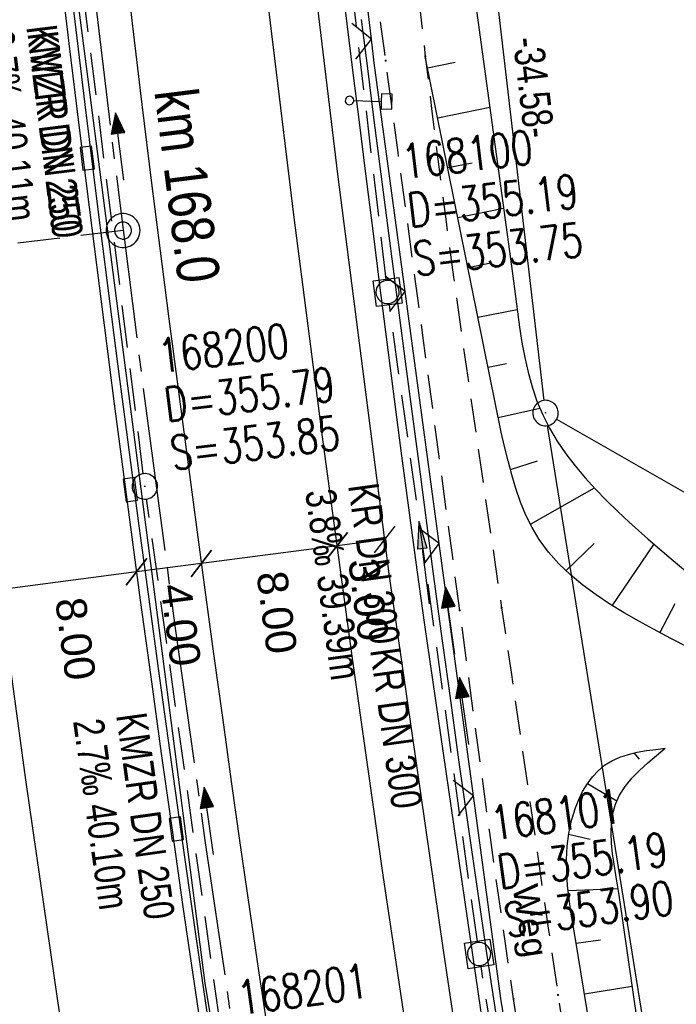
# Model space of a CAD drawing. Extents: x 508885 to 509191, y 457896 to 458644.
# Tile 10 of 58: x 509030 to 509068, y 457994 to 458052. Entities that reach past the tile are written whole.
import ezdxf

# ---------------------------------------------------------------- set-up
doc = ezdxf.new("R2010")
doc.units = 0
doc.header["$LTSCALE"] = 10
doc.header["$MEASUREMENT"] = 0
for name, pattern in [('ACHSE', [5.5, 4, -0.5, 0.5, -0.5]), ('AUSGEZOGEN', [0]), ('LT00', [0]), ('LT11', [0.3, 0.2, -0.1]), ('LT17', [0.15, 0.1, -0.05]), ('STRICHLINIE2', [0.375, 0.25, -0.125])]:
    doc.linetypes.add(name, pattern=pattern)
doc.layers.get('0').update_dxf_attribs({"linetype": 'LT00'})
for name, color, linetype in [('--EK_FBR', 1, 'LT00'), ('--EK_Halt-Pfeil', 4, 'LT00'), ('--EK_Haltung', 7, 'STRICHLINIE2'), ('--EK_Haltung-Text', 140, 'LT00'), ('--EK_Schacht-Text', 5, 'LT00'), ('--EK_ST-93-1', 30, 'LT17'), ('--EL_DFK_AB_L', 21, 'LT00'), ('--EL_DFK_AB_P', 7, 'LT00'), ('--EL_Halt-Pfeil', 4, 'LT00'), ('--EL_Haltung', 182, 'STRICHLINIE2'), ('--EL_Haltung-Text', 182, 'LT00'), ('-AX-093', 35, 'ACHSE'), ('-ST-93-1', 250, 'LT00'), ('-ST-93-5', 250, 'LT00'), ('ABSTAND', 8, 'LT00'), ('BEMAßUNG', 255, 'Continuous'), ('DFK_AB_L', 21, 'LT00'), ('DFK_AB_P', 7, 'LT00'), ('DFK_KATASTER', 250, 'LT00'), ('FELDWEG_TEXT', 250, 'Continuous'), ('PFEIL', 140, 'AUSGEZOGEN'), ('V112_AFBR_BAB', 250, 'LT00'), ('V112_BOESCH', 250, 'LT00'), ('V112_BOSCHUNG', 250, 'LT00'), ('V112_FELDWEG', 250, 'LT11'), ('V112_GRABEN', 250, 'LT00'), ('V112_H_BORD', 8, 'LT00'), ('V112_KA_MULD', 182, 'LT00'), ('V112_KA_PRUF', 182, 'LT00'), ('V112_LD_MARK', 250, 'LT00'), ('V112_RINNE', 182, 'LT00'), ('V112_SCHILD_K', 1, 'LT00'), ('V112_SINKK', 182, 'LT00'), ('V112_ZAUN', 40, 'LT00')]:
    doc.layers.add(name, color=color, linetype=linetype)
doc.styles.add('Arial', font='ARIAL.TTF')
doc.styles.add('Arial Fett', font='txt', dxfattribs={"width": 0.8})
doc.styles.add('Beschrift', font='ARIAL.TTF')
doc.styles.add('Haltungsbeschriftung', font='ARIAL.TTF', dxfattribs={"width": 0.75})
doc.styles.add('schachtbeschriftung', font='romans.shx', dxfattribs={"width": 0.75, "height": 2})
doc.styles.get("Standard").update_dxf_attribs({"font": 'ARIAL.TTF'})

# ---------------------------------------------------------------- blocks, each defined once
blk = doc.blocks.new('SYMB0003')
at = {"color": 0, "linetype": 'ByBlock'}
for p, q in [((-0.015712, 0), (0.010166, 0.012015)), ((0, -0.021257), (-0.015712, 0)), ((0.010166, 0.012015), (0, -0.021257))]:
    blk.add_line(p, q, dxfattribs=at)
for points in [[(-0.031395, 0.499013), (-0.093691, 0.491144), (-0.154509, 0.475528), (-0.21289, 0.452414), (-0.267913, 0.422164), (-0.318712, 0.385257), (-0.364484, 0.342274), (-0.404509, 0.293893), (-0.438154, 0.240877), (-0.464888, 0.184062), (-0.484292, 0.124345), (-0.496058, 0.062667), (-0.5, 0)], [(0.5, 0), (0.496057, 0.062667), (0.484292, 0.124345), (0.464888, 0.184062), (0.438153, 0.240877), (0.404509, 0.293893), (0.364484, 0.342274), (0.318712, 0.385257), (0.267913, 0.422164), (0.21289, 0.452414), (0.154509, 0.475528), (0.093691, 0.491144), (0.031395, 0.499013), (-0.031395, 0.499013)], [(-0.5, 0), (-0.496058, -0.062667), (-0.484292, -0.124345), (-0.464888, -0.184062), (-0.438154, -0.240877), (-0.404509, -0.293893), (-0.364485, -0.342274), (-0.318712, -0.385257), (-0.267914, -0.422164), (-0.21289, -0.452414), (-0.154509, -0.475529), (-0.093691, -0.491144), (-0.031395, -0.499014), (0.031395, -0.499014)], [(0.031395, -0.499014), (0.093691, -0.491144), (0.154509, -0.475529), (0.21289, -0.452414), (0.267914, -0.422164), (0.318712, -0.385257), (0.364485, -0.342274), (0.404509, -0.293893), (0.438154, -0.240877), (0.464889, -0.184062), (0.484292, -0.124345), (0.496058, -0.062667), (0.5, 0)]]:
    blk.add_lwpolyline(points, dxfattribs=at)
blk = doc.blocks.new('Pfreil3')
at = {"layer": 'PFEIL'}
blk.add_hatch(color=256, dxfattribs=at).paths.add_polyline_path([(-1.549, 0.273), (-1.549, -0.273), (0, 0)])
for p, q in [((-1.549, 0), (-4.831, 0)), ((-1.549, -0.273), (-1.549, 0.273)), ((-1.549, 0.273), (0, 0)), ((0, 0), (-1.549, -0.273))]:
    blk.add_line(p, q, dxfattribs=at)
blk = doc.blocks.new('SYMB0011')
at = {"color": 0, "linetype": 'ByBlock'}
for p, q in [((0.5, 0), (-0.5, 0)), ((0, 0.5), (0, -0.5))]:
    blk.add_line(p, q, dxfattribs=at)
blk = doc.blocks.new('SYMB1263')
at = {"color": 0, "linetype": 'ByBlock'}
for p, q in [((0.014231, 0.098982), (-0.014231, 0.098982)), ((-0.014231, -0.098982), (0.014232, -0.098982))]:
    blk.add_line(p, q, dxfattribs=at)
for points in [[(0, 0.1), (0, 0.75), (0.18, 0.75), (0.18, 1), (-0.18, 1), (-0.18, 0.75), (0, 0.75)], [(-0.014231, 0.098982), (-0.041542, 0.090963), (-0.065486, 0.075575), (-0.084125, 0.054064), (-0.095949, 0.028173), (-0.1, 0)], [(-0.1, 0), (-0.095949, -0.028173), (-0.084125, -0.054064), (-0.065486, -0.075575), (-0.041541, -0.090963), (-0.014231, -0.098982)], [(0.1, 0), (0.095949, 0.028173), (0.084125, 0.054064), (0.065486, 0.075575), (0.041541, 0.090963), (0.014231, 0.098982)], [(0.014232, -0.098982), (0.041542, -0.090963), (0.065486, -0.075575), (0.084125, -0.054064), (0.095949, -0.028173), (0.1, 0)]]:
    blk.add_lwpolyline(points, dxfattribs=at)
blk = doc.blocks.new('SYMB0024')
at = {"color": 0, "linetype": 'ByBlock'}
for p, q in [((-0.5, 0.5), (0, 0)), ((0, 0), (0.5, 0.5))]:
    blk.add_line(p, q, dxfattribs=at)
blk = doc.blocks.new('_Oblique')
at = {"color": 0, "linetype": 'ByBlock', "lineweight": -2}
blk.add_line((-0.5, -0.5), (0.5, 0.5), dxfattribs=at)
blk = doc.blocks.new('SYMB0652')
at = {"color": 0, "linetype": 'ByBlock'}
blk.add_lwpolyline([(-0.15, -0.075), (0.15, -0.075), (0.15, 0.075), (-0.15, 0.075), (-0.15, -0.075)], dxfattribs=at)
blk = doc.blocks.new('SYMB1210')
at = {"color": 0, "linetype": 'ByBlock'}
blk.add_line((0.018815, -0.179014), (0.055623, -0.17119), dxfattribs=at)
for points in [[(-0.2, -0.2), (-0.2, 0.2), (0.2, 0.2), (0.2, -0.2), (-0.2, -0.2)], [(0.018815, 0.179014), (-0.018815, 0.179014), (-0.055623, 0.17119), (-0.09, 0.155885), (-0.120444, 0.133766), (-0.145623, 0.105801), (-0.164438, 0.073213), (-0.176067, 0.037424), (-0.18, 0)], [(0.18, 0), (0.176067, 0.037424), (0.164438, 0.073213), (0.145623, 0.105801), (0.120444, 0.133766), (0.09, 0.155885), (0.055623, 0.17119), (0.018815, 0.179014)], [(-0.18, 0), (-0.176067, -0.037424), (-0.164438, -0.073213), (-0.145623, -0.105801), (-0.120444, -0.133766), (-0.09, -0.155885), (-0.055623, -0.17119), (-0.018815, -0.179014), (0.018815, -0.179014)], [(0.055623, -0.17119), (0.09, -0.155885), (0.120444, -0.133766), (0.145623, -0.105801), (0.164438, -0.073213), (0.176067, -0.037424), (0.18, 0)]]:
    blk.add_lwpolyline(points, dxfattribs=at)
blk = doc.blocks.new('SYMB0070')
at = {"color": 0, "linetype": 'ByBlock'}
for p, q in [((-0.5, 0), (0.2, 0)), ((0.5, 0), (0.2, 0.1)), ((0.2, 0.1), (0.2, 0)), ((0.468, 0), (0.21, 0.086)), ((0.21, 0.086), (0.21, -0.086)), ((0.21, -0.086), (0.468, 0)), ((0.22, -0.072), (0.437, 0)), ((0.23, -0.058), (0.405, 0)), ((0.24, -0.045), (0.374, 0)), ((0.342, 0), (0.25, 0.031)), ((0.25, 0.031), (0.25, -0.031)), ((0.25, -0.031), (0.342, 0)), ((0.26, -0.017), (0.31, 0)), ((0.27, -0.003), (0.279, 0))]:
    blk.add_line(p, q, dxfattribs=at)
for points in [[(0.2, 0), (0.2, -0.1), (0.5, 0)], [(0.437, 0), (0.22, 0.072), (0.22, -0.072)], [(0.405, 0), (0.23, 0.058), (0.23, -0.058)], [(0.374, 0), (0.24, 0.045), (0.24, -0.045)], [(0.31, 0), (0.26, 0.017), (0.26, -0.017)], [(0.279, 0), (0.27, 0.003), (0.27, -0.003)]]:
    blk.add_lwpolyline(points, dxfattribs=at)
blk = doc.blocks.new('SYMB2')
at = {"color": 0, "linetype": 'ByBlock', "flags": 128}
for points in [[(-0.031395, 0.499013), (-0.093691, 0.491144), (-0.154509, 0.475528), (-0.21289, 0.452414), (-0.267913, 0.422164), (-0.318712, 0.385257), (-0.364484, 0.342274), (-0.404509, 0.293893), (-0.438154, 0.240877), (-0.464888, 0.184062), (-0.484292, 0.124345), (-0.496058, 0.062667), (-0.5, 0)], [(0.5, 0), (0.496057, 0.062667), (0.484292, 0.124345), (0.464888, 0.184062), (0.438153, 0.240877), (0.404509, 0.293893), (0.364484, 0.342274), (0.318712, 0.385257), (0.267913, 0.422164), (0.21289, 0.452414), (0.154509, 0.475528), (0.093691, 0.491144), (0.031395, 0.499013), (-0.031395, 0.499013)], [(-0.5, 0), (-0.496058, -0.062667), (-0.484292, -0.124345), (-0.464888, -0.184062), (-0.438154, -0.240877), (-0.404509, -0.293893), (-0.364485, -0.342274), (-0.318712, -0.385257), (-0.267914, -0.422164), (-0.21289, -0.452414), (-0.154509, -0.475529), (-0.093691, -0.491144), (-0.031395, -0.499014), (0.031395, -0.499014)], [(0.031395, -0.499014), (0.093691, -0.491144), (0.154509, -0.475529), (0.21289, -0.452414), (0.267914, -0.422164), (0.318712, -0.385257), (0.364485, -0.342274), (0.404509, -0.293893), (0.438154, -0.240877), (0.464889, -0.184062), (0.484292, -0.124345), (0.496058, -0.062667), (0.5, 0)]]:
    blk.add_lwpolyline(points, dxfattribs=at)

msp = doc.modelspace()

# ---------------------------------------------------------------- linework, layer by layer
at = {"layer": '--EK_FBR'}
msp.add_lwpolyline([(509071.575, 457898.964), (509068.281, 457915.614), (509064, 457939.002), (509059.781, 457963.33), (509056.225, 457985.851), (509054.528, 457997.189), (509051.335, 458019.378), (509048.299, 458042.937), (509045.523, 458066.144), (509043.153, 458088.796), (509040.848, 458112.654), (509038.935, 458136.305), (509037.469, 458157.776), (509036.003, 458180.48), (509034.875, 458203.339), (509034.085, 458227.234), (509033.472, 458253.025), (509033.144, 458275.666), (509033.179, 458299.039), (509033.444, 458322.397), (509033.995, 458344.72)], dxfattribs=at)
at = {"layer": '--EK_FBR', "color": 2}
msp.add_lwpolyline([(509035.667, 458056.274), (509036.206, 458051.649), (509036.758, 458047.025), (509037.325, 458042.403), (509037.828, 458038.403), (509038.341, 458034.405), (509038.864, 458030.408), (509039.394, 458026.411), (509039.93, 458022.416), (509040.47, 458018.421), (509040.982, 458014.657), (509041.499, 458010.893), (509042.023, 458007.13), (509042.555, 458003.368), (509043.097, 457999.608), (509043.652, 457995.85), (509044.062, 457993.135)], dxfattribs=at)
at = {"layer": '--EK_Haltung'}
for p, q in [((509051.151, 458036.728), (509046.685, 458074.848)), ((509036.835, 458025.27), (509032.065, 458063.58)), ((509056.53, 457997.705), (509051.341, 458035.24)), ((509042.38, 457985.555), (509037.032, 458023.783)), ((509062.755, 457958.497), (509056.751, 457996.221))]:
    msp.add_line(p, q, dxfattribs=at)
at = {"layer": '--EK_ST-93-1', "ltscale": 2.5}
msp.add_line((509035.644, 458039.603), (508995.938, 458034.797), dxfattribs=at)
at = {"layer": '--EL_DFK_AB_L'}
for p, q in [((509060.463, 458029.594), (509056.637, 458062.454)), ((509073.491, 457948.371), (509060.669, 458028.109))]:
    msp.add_line(p, q, dxfattribs=at)
at = {"layer": '--EL_Haltung'}
for p, q in [((509051.151, 458036.728), (509046.685, 458074.848)), ((509036.835, 458025.27), (509032.065, 458063.58)), ((509056.53, 457997.705), (509051.341, 458035.24)), ((509042.38, 457985.555), (509037.032, 458023.783)), ((509062.755, 457958.497), (509056.751, 457996.221))]:
    msp.add_line(p, q, dxfattribs=at)
at = {"layer": '-AX-093', "ltscale": 0.2}
msp.add_lwpolyline([(509033.926, 458053.756), (509035.444, 458041.214), (509037.041, 458028.682), (509038.717, 458016.161), (509040.473, 458003.65), (509042.308, 457991.151), (509044.222, 457978.663), (509046.216, 457966.188), (509048.288, 457953.726), (509050.439, 457941.277), (509052.669, 457928.842), (509054.977, 457916.422), (509057.364, 457904.016), (509058.3, 457899.314)], dxfattribs=at)
at = {"layer": 'BEMAßUNG'}
for p, q in [((509051.077, 458021.398), (509048.265, 458021.03)), ((509048.265, 458021.03), (509040.255, 458019.982)), ((509040.255, 458019.982), (509036.438, 458019.482)), ((509036.438, 458019.482), (509028.351, 458018.424))]:
    msp.add_line(p, q, dxfattribs=at)
at = {"layer": 'DFK_AB_L'}
for p, q in [((509060.463, 458029.594), (509056.637, 458062.454)), ((509073.491, 457948.371), (509060.669, 458028.109))]:
    msp.add_line(p, q, dxfattribs=at)
at = {"layer": 'DFK_KATASTER'}
msp.add_line((509061.201, 458028.477), (509087.519, 458013.432), dxfattribs=at)
at = {"layer": 'V112_AFBR_BAB'}
msp.add_lwpolyline([(509071.575, 457898.964), (509068.281, 457915.614), (509064, 457939.002), (509059.781, 457963.33), (509056.225, 457985.851), (509054.528, 457997.189), (509051.335, 458019.378), (509048.299, 458042.937), (509045.523, 458066.144), (509043.153, 458088.796), (509040.848, 458112.654), (509038.935, 458136.305), (509037.469, 458157.776), (509036.003, 458180.48), (509034.875, 458203.339), (509034.085, 458227.234), (509033.472, 458253.025), (509033.144, 458275.666), (509033.179, 458299.039), (509033.444, 458322.397), (509033.995, 458344.72)], dxfattribs=at)
at = {"layer": 'V112_AFBR_BAB', "color": 0}
msp.add_lwpolyline([(509035.667, 458056.274), (509036.206, 458051.649), (509036.758, 458047.025), (509037.325, 458042.403), (509037.828, 458038.403), (509038.341, 458034.405), (509038.864, 458030.408), (509039.394, 458026.411), (509039.93, 458022.416), (509040.47, 458018.421), (509040.982, 458014.657), (509041.499, 458010.893), (509042.023, 458007.13), (509042.555, 458003.368), (509043.097, 457999.608), (509043.652, 457995.85), (509044.062, 457993.135)], dxfattribs=at)
at = {"layer": 'V112_BOESCH'}
for points in [[(509055.079, 458062.787), (509058.545, 458037.507), (509058.662, 458036.615), (509058.774, 458035.715), (509058.888, 458034.812), (509059.013, 458033.911), (509059.154, 458033.014), (509059.321, 458032.126), (509059.519, 458031.25), (509059.757, 458030.392), (509060.041, 458029.554), (509060.38, 458028.74), (509060.781, 458027.949), (509061.238, 458027.184), (509061.745, 458026.445), (509062.295, 458025.728), (509062.883, 458025.033), (509063.501, 458024.356), (509064.144, 458023.697), (509064.804, 458023.052), (509065.477, 458022.42), (509066.576, 458021.425), (509067.692, 458020.462), (509068.828, 458019.537)], [(509068.97, 458015.036), (509067.936, 458015.555), (509066.904, 458016.1), (509066.04, 458016.574), (509065.183, 458017.066), (509064.344, 458017.582), (509063.531, 458018.124), (509062.754, 458018.699), (509062.02, 458019.309), (509061.34, 458019.96), (509060.722, 458020.656), (509060.176, 458021.401), (509059.759, 458022.1), (509059.397, 458022.835), (509059.081, 458023.602), (509058.805, 458024.394), (509058.56, 458025.208), (509058.338, 458026.037), (509058.132, 458026.876), (509057.934, 458027.721), (509053.462, 458049.872)], [(509066.604, 457971.637), (509062.308, 457997.846), (509062.172, 457998.634), (509062.046, 457999.42), (509061.935, 458000.206), (509061.849, 458000.988), (509061.796, 458001.767), (509061.783, 458002.542), (509061.82, 458003.311), (509061.915, 458004.075), (509062.074, 458004.831), (509062.308, 458005.58), (509062.504, 458006.064), (509062.736, 458006.534), (509063.004, 458006.982), (509063.308, 458007.396), (509063.649, 458007.767), (509064.026, 458008.086), (509064.462, 458008.357), (509064.932, 458008.569), (509065.432, 458008.731), (509065.955, 458008.855), (509066.496, 458008.949), (509067.048, 458009.024), (509067.607, 458009.089)], [(509083.207, 457898.658), (509077.56, 457925.448), (509071.545, 457958.317), (509067.034, 457985.601), (509064.886, 458000.424), (509064.792, 458001.023), (509064.688, 458001.635), (509064.587, 458002.254), (509064.499, 458002.873), (509064.437, 458003.489), (509064.412, 458004.095), (509064.434, 458004.684), (509064.517, 458005.253), (509064.671, 458005.795), (509064.919, 458006.333), (509065.246, 458006.84), (509065.639, 458007.32), (509066.085, 458007.781), (509066.57, 458008.225), (509067.082, 458008.66), (509067.607, 458009.089)]]:
    msp.add_lwpolyline(points, dxfattribs=at)
at = {"layer": 'V112_BOSCHUNG'}
for p, q in [((509053.598, 458049.196), (509055.226, 458049.522)), ((509054.192, 458046.255), (509057.261, 458046.87)), ((509054.786, 458043.314), (509056.228, 458043.603)), ((509055.379, 458040.374), (509058.078, 458040.914)), ((509055.973, 458037.433), (509057.23, 458037.685)), ((509056.566, 458034.492), (509058.87, 458034.954)), ((509057.16, 458031.552), (509058.255, 458031.771)), ((509057.759, 458028.587), (509060.211, 458029.128)), ((509058.476, 458025.513), (509060.081, 458026.021)), ((509059.653, 458022.3), (509063.429, 458024.433)), ((509061.754, 458019.554), (509063.424, 458021.165)), ((509064.483, 458017.494), (509066.937, 458021.108)), ((509067.284, 458015.897), (509068.187, 458017.615)), ((509065.75, 458008.811), (509066.077, 458008.444)), ((509063.025, 458007.013), (509064.75, 458005.991)), ((509061.906, 458004.02), (509063.173, 458003.737)), ((509061.876, 458000.713), (509064.823, 458000.83)), ((509062.348, 457997.6), (509063.791, 457997.807)), ((509062.838, 457994.609), (509065.661, 457995.076))]:
    msp.add_line(p, q, dxfattribs=at)
at = {"layer": 'V112_FELDWEG', "flags": 128}
for points in [[(509075.207, 457898.869), (509074.801, 457900.932), (509074.318, 457903.466), (509073.848, 457906.002), (509073.386, 457908.54), (509072.931, 457911.08), (509072.478, 457913.619), (509072.026, 457916.16), (509071.572, 457918.699), (509071.111, 457921.238), (509070.643, 457923.775), (509070.181, 457926.225), (509069.71, 457928.674), (509069.234, 457931.122), (509068.756, 457933.57), (509068.278, 457936.017), (509067.802, 457938.465), (509067.332, 457940.913), (509066.869, 457943.363), (509066.417, 457945.815), (509065.978, 457948.269), (509065.524, 457950.902), (509065.085, 457953.537), (509064.659, 457956.175), (509064.241, 457958.814), (509063.829, 457961.455), (509063.421, 457964.096), (509063.012, 457966.737), (509062.601, 457969.377), (509062.109, 457972.494), (509061.611, 457975.61), (509061.11, 457978.725), (509060.61, 457981.841), (509060.112, 457984.957), (509059.62, 457988.073), (509059.136, 457991.191), (509058.664, 457994.311), (509058.184, 457997.579), (509057.717, 458000.849), (509057.26, 458004.12), (509056.812, 458007.393), (509056.369, 458010.666), (509055.931, 458013.94), (509055.493, 458017.214), (509054.769, 458022.614), (509054.044, 458028.013), (509053.316, 458033.412), (509052.587, 458038.811), (509051.858, 458044.211), (509051.129, 458049.613), (509050.769, 458052.287), (509050.413, 458054.961), (509050.064, 458057.637), (509049.726, 458060.313), (509049.403, 458062.991), (509049.096, 458065.671), (509048.812, 458068.352), (509048.551, 458071.035), (509048.319, 458073.721), (509048.119, 458076.409), (509047.991, 458078.433), (509047.879, 458080.457), (509047.782, 458082.483), (509047.697, 458084.51), (509047.62, 458086.537), (509047.55, 458088.564), (509047.482, 458090.592), (509047.356, 458094.433), (509047.233, 458098.274), (509047.115, 458102.114), (509047.004, 458105.955), (509046.92, 458109.058), (509046.84, 458112.16), (509046.761, 458115.263), (509046.683, 458118.366), (509046.603, 458121.469), (509046.52, 458124.572), (509046.432, 458127.675), (509046.321, 458131.306), (509046.202, 458134.936), (509046.08, 458138.566), (509045.956, 458142.196), (509045.833, 458145.827), (509045.713, 458149.457), (509045.624, 458152.279), (509045.536, 458155.101), (509045.448, 458157.923), (509045.357, 458160.745), (509045.262, 458163.567), (509045.16, 458166.389), (509045.049, 458169.21), (509044.913, 458172.358), (509044.765, 458175.506), (509044.608, 458178.653), (509044.445, 458181.8), (509044.277, 458184.947), (509044.107, 458188.094), (509043.937, 458191.241), (509043.77, 458194.388), (509043.608, 458197.535), (509043.407, 458201.625), (509043.217, 458205.715), (509043.034, 458209.806), (509042.858, 458213.897), (509042.686, 458217.988), (509042.517, 458222.079), (509042.357, 458225.975), (509042.198, 458229.871), (509042.045, 458233.768), (509041.897, 458237.664), (509041.758, 458241.561), (509041.627, 458245.529), (509041.504, 458249.498), (509041.39, 458253.467), (509041.283, 458257.436), (509041.182, 458261.405), (509041.084, 458265.374), (509040.896, 458273.402), (509040.72, 458281.43), (509040.558, 458289.458), (509040.498, 458292.64), (509040.442, 458295.823), (509040.393, 458299.005), (509040.351, 458302.187), (509040.319, 458305.37), (509040.298, 458308.552), (509040.291, 458311.735), (509040.299, 458314.917), (509040.329, 458318.608), (509040.38, 458322.298), (509040.45, 458325.988), (509040.537, 458329.678), (509040.639, 458333.368), (509040.753, 458337.058), (509040.879, 458340.747), (509041.014, 458344.436), (509041.152, 458348.01), (509041.298, 458351.584), (509041.453, 458355.157), (509041.619, 458358.73), (509041.797, 458362.302), (509041.989, 458365.873), (509042.181, 458369.196), (509042.383, 458372.519), (509042.594, 458375.841), (509042.811, 458379.163), (509043.032, 458382.485), (509043.255, 458385.806), (509043.478, 458389.128), (509043.697, 458392.45), (509043.912, 458395.777), (509044.125, 458399.104), (509044.337, 458402.431), (509044.551, 458405.758), (509044.768, 458409.084), (509044.992, 458412.41), (509045.225, 458415.735), (509045.468, 458419.06), (509045.769, 458422.954), (509046.085, 458426.847), (509046.416, 458430.739), (509046.757, 458434.629), (509047.109, 458438.52), (509047.467, 458442.409), (509047.968, 458447.746), (509048.48, 458453.082), (509049.005, 458458.416), (509049.544, 458463.75), (509050.099, 458469.081), (509050.519, 458473.014), (509050.947, 458476.945), (509051.382, 458480.877), (509051.822, 458484.807), (509052.267, 458488.737), (509052.713, 458492.667), (509053.167, 458496.651), (509053.625, 458500.635), (509054.088, 458504.619), (509054.559, 458508.601), (509055.039, 458512.582), (509055.531, 458516.562), (509056.005, 458520.299), (509056.49, 458524.035), (509056.982, 458527.77), (509057.481, 458531.505), (509057.983, 458535.238), (509058.487, 458538.972), (509059.102, 458543.525), (509059.717, 458548.079), (509060.334, 458552.631), (509060.955, 458557.184), (509061.443, 458560.742), (509061.936, 458564.3), (509062.434, 458567.857), (509062.94, 458571.412), (509063.454, 458574.967), (509063.991, 458578.61), (509064.537, 458582.252), (509065.092, 458585.892), (509065.652, 458589.532), (509066.217, 458593.171), (509066.827, 458597.067), (509067.442, 458600.962), (509068.065, 458604.856), (509068.698, 458608.748), (509069.342, 458612.639), (509070, 458616.527), (509070.673, 458620.412), (509071.333, 458624.126), (509072.006, 458627.838), (509072.691, 458631.548), (509073.385, 458635.256), (509074.087, 458638.962), (509074.123, 458639.153)], [(509077.309, 458639.07), (509076.475, 458634.267), (509075.449, 458628.336), (509074.425, 458622.404), (509073.401, 458616.473), (509072.377, 458610.541), (509071.352, 458604.609), (509070.324, 458598.678), (509069.292, 458592.746), (509068.899, 458590.49), (509068.508, 458588.234), (509068.122, 458585.977), (509067.744, 458583.719), (509067.377, 458581.46), (509067.023, 458579.198), (509066.686, 458576.934), (509066.368, 458574.668), (509066.11, 458572.704), (509065.864, 458570.739), (509065.629, 458568.772), (509065.401, 458566.804), (509065.175, 458564.835), (509064.95, 458562.867), (509064.709, 458560.79), (509064.46, 458558.713), (509064.2, 458556.638), (509063.906, 458554.417), (509063.6, 458552.198), (509063.283, 458549.98), (509062.959, 458547.763), (509062.633, 458545.546), (509062.308, 458543.329), (509061.987, 458541.112), (509061.674, 458538.893), (509061.285, 458536.023), (509060.911, 458533.152), (509060.551, 458530.278), (509060.2, 458527.404), (509059.856, 458524.528), (509059.516, 458521.652), (509059.176, 458518.776), (509058.833, 458515.9), (509058.117, 458510.028), (509057.379, 458504.16), (509056.619, 458498.294), (509055.839, 458492.43), (509055.483, 458489.8), (509055.126, 458487.169), (509054.77, 458484.539), (509054.416, 458481.908), (509054.069, 458479.277), (509053.73, 458476.645), (509053.4, 458474.011), (509053.084, 458471.376), (509052.783, 458468.74), (509052.463, 458465.761), (509052.162, 458462.781), (509051.878, 458459.798), (509051.607, 458456.814), (509051.347, 458453.829), (509051.094, 458450.843), (509050.845, 458447.857), (509050.598, 458444.87), (509050.349, 458441.884), (509050.072, 458438.612), (509049.792, 458435.34), (509049.512, 458432.068), (509049.233, 458428.796), (509048.957, 458425.524), (509048.688, 458422.251), (509048.428, 458418.978), (509048.176, 458415.689), (509047.934, 458412.398), (509047.698, 458409.108), (509047.466, 458405.817), (509047.237, 458402.525), (509047.008, 458399.234), (509046.777, 458395.942), (509046.542, 458392.651), (509046.323, 458389.643), (509046.101, 458386.636), (509045.881, 458383.629), (509045.664, 458380.621), (509045.454, 458377.613), (509045.254, 458374.605), (509045.067, 458371.596), (509044.895, 458368.586), (509044.743, 458365.575), (509044.639, 458363.241), (509044.546, 458360.907), (509044.46, 458358.572), (509044.379, 458356.237), (509044.301, 458353.901), (509044.223, 458351.566), (509044.141, 458349.23), (509044.054, 458346.895), (509043.959, 458344.56), (509043.863, 458342.418), (509043.761, 458340.277), (509043.656, 458338.135), (509043.553, 458335.994), (509043.454, 458333.853), (509043.363, 458331.711), (509043.284, 458329.57), (509043.219, 458327.427), (509043.173, 458325.285), (509043.148, 458323.222), (509043.138, 458321.159), (509043.141, 458319.095), (509043.151, 458317.032), (509043.164, 458314.968), (509043.187, 458311.376), (509043.21, 458307.784), (509043.234, 458304.192), (509043.263, 458300.601), (509043.299, 458297.009), (509043.344, 458293.418), (509043.399, 458289.827), (509043.454, 458286.852), (509043.517, 458283.878), (509043.583, 458280.903), (509043.652, 458277.929), (509043.721, 458274.954), (509043.787, 458271.98), (509043.849, 458269.005), (509043.903, 458266.03), (509043.944, 458263.389), (509043.981, 458260.749), (509044.016, 458258.108), (509044.052, 458255.468), (509044.093, 458252.827), (509044.14, 458250.187), (509044.197, 458247.547), (509044.266, 458244.908), (509044.351, 458242.269), (509044.448, 458239.755), (509044.559, 458237.242), (509044.68, 458234.73), (509044.81, 458232.217), (509044.945, 458229.705), (509045.083, 458227.193), (509045.22, 458224.68), (509045.354, 458222.168), (509045.53, 458218.718), (509045.696, 458215.268), (509045.856, 458211.817), (509046.012, 458208.367), (509046.166, 458204.916), (509046.32, 458201.466), (509046.477, 458198.015), (509046.7, 458193.269), (509046.931, 458188.523), (509047.169, 458183.778), (509047.413, 458179.032), (509047.662, 458174.287), (509047.914, 458169.542), (509048.065, 458166.708), (509048.215, 458163.875), (509048.36, 458161.041), (509048.497, 458158.207), (509048.624, 458155.372), (509048.738, 458152.537), (509048.836, 458149.702), (509048.908, 458147.215), (509048.968, 458144.727), (509049.019, 458142.239), (509049.064, 458139.75), (509049.107, 458137.262), (509049.149, 458134.774), (509049.194, 458132.285), (509049.244, 458129.797), (509049.303, 458127.309), (509049.37, 458124.88), (509049.447, 458122.451), (509049.53, 458120.023), (509049.62, 458117.594), (509049.694, 458115.666), (509049.766, 458113.737), (509049.833, 458111.809), (509049.89, 458109.88), (509049.933, 458107.951), (509049.958, 458106.022), (509049.963, 458104.335), (509049.957, 458102.647), (509049.942, 458100.959), (509049.924, 458099.272), (509049.908, 458097.584), (509049.897, 458095.897), (509049.897, 458094.21), (509049.911, 458092.523), (509049.945, 458090.837), (509050.005, 458089.07), (509050.088, 458087.304), (509050.191, 458085.538), (509050.31, 458083.773), (509050.442, 458082.009), (509050.584, 458080.245), (509050.732, 458078.481), (509050.884, 458076.717), (509051.142, 458073.73), (509051.402, 458070.743), (509051.666, 458067.758), (509051.937, 458064.773), (509052.216, 458061.79), (509052.506, 458058.808), (509052.809, 458055.827), (509053.127, 458052.849), (509053.462, 458049.872), (509053.851, 458046.616), (509054.26, 458043.361), (509054.687, 458040.109), (509055.13, 458036.859), (509055.586, 458033.61), (509056.051, 458030.362), (509056.523, 458027.115), (509057, 458023.868), (509057.479, 458020.622), (509057.957, 458017.376), (509058.514, 458013.571), (509059.067, 458009.765), (509059.619, 458005.96), (509060.171, 458002.154), (509060.726, 457998.349), (509061.285, 457994.545), (509062.2, 457988.396), (509063.129, 457982.25), (509064.071, 457976.105), (509065.023, 457969.961), (509065.503, 457966.894), (509065.986, 457963.827), (509066.476, 457960.761), (509066.974, 457957.697), (509067.482, 457954.634), (509068.001, 457951.573), (509068.534, 457948.515), (509069.075, 457945.497), (509069.627, 457942.482), (509070.189, 457939.468), (509070.756, 457936.455), (509071.327, 457933.443), (509071.897, 457930.43), (509072.465, 457927.417), (509073.026, 457924.403), (509073.5, 457921.819), (509073.97, 457919.235), (509074.438, 457916.65), (509074.906, 457914.065), (509075.377, 457911.481), (509075.852, 457908.897), (509076.335, 457906.316), (509076.827, 457903.736), (509077.331, 457901.158), (509077.806, 457898.8)]]:
    msp.add_lwpolyline(points, dxfattribs=at)
at = {"layer": 'V112_GRABEN'}
for points in [[(509048.475, 458054.674), (509048.831, 458051.783), (509049.191, 458048.892), (509049.555, 458046.002), (509049.919, 458043.112), (509050.341, 458039.752), (509050.764, 458036.393), (509051.189, 458033.033), (509051.619, 458029.674), (509052.055, 458026.317), (509052.501, 458022.96), (509052.958, 458019.605), (509053.412, 458016.362), (509053.876, 458013.12), (509054.347, 458009.879), (509054.822, 458006.638), (509055.299, 458003.398), (509055.774, 458000.157), (509056.244, 457996.916), (509056.554, 457994.757), (509056.863, 457992.598)], [(509049.682, 458052.05), (509050.046, 458049.16), (509050.415, 458046.271), (509050.786, 458043.382), (509051.548, 458037.485), (509052.316, 458031.589), (509053.091, 458025.694), (509053.873, 458019.8), (509054.383, 458015.999), (509054.899, 458012.198), (509055.424, 458008.398), (509055.96, 458004.601), (509056.509, 458000.805), (509057.074, 457997.011), (509057.484, 457994.329), (509057.901, 457991.647)]]:
    msp.add_lwpolyline(points, dxfattribs=at)
at = {"layer": 'V112_H_BORD'}
msp.add_lwpolyline([(509048.685, 458634.124), (509048.272, 458628.738), (509044.528, 458606.062), (509037.806, 458560.565), (509031.962, 458514.885), (509026.971, 458465.681), (509023.317, 458418.61), (509019.833, 458345.207), (509019.017, 458275.547), (509019.919, 458227.464), (509023.24, 458156.759), (509026.703, 458111.833), (509031.399, 458065.218), (509040.466, 457995.243), (509051.959, 457925.916), (509057.252, 457899.341)], dxfattribs=at)
at = {"layer": 'V112_LD_MARK'}
for points in [[(509023.234, 458059.422), (509024.772, 458046.356), (509026.396, 458033.302), (509028.105, 458020.258), (509029.901, 458007.226), (509031.783, 457994.205), (509033.705, 457981.497), (509035.709, 457968.802), (509037.796, 457956.119), (509039.963, 457943.45), (509042.212, 457930.794), (509044.542, 457918.152), (509046.952, 457905.526), (509048.125, 457899.581)], [(509068.671, 457899.041), (509066.33, 457910.931), (509063.864, 457923.916), (509061.485, 457936.917), (509059.193, 457949.934), (509056.989, 457962.966), (509054.901, 457975.837), (509052.899, 457988.721), (509050.981, 458001.618), (509049.149, 458014.527), (509047.401, 458027.448), (509045.738, 458040.38), (509044.159, 458053.323)]]:
    msp.add_lwpolyline(points, dxfattribs=at)
at = {"layer": 'V112_RINNE'}
for points in [[(509031.87, 458055.455), (509032.45, 458050.63), (509033.042, 458045.806), (509033.643, 458040.984), (509035.126, 458029.394), (509036.661, 458017.81), (509037.275, 458013.29), (509037.897, 458008.771), (509038.529, 458004.253), (509039.172, 457999.737), (509039.827, 457995.222), (509040.673, 457989.515)], [(509041.19, 457989.57), (509040.345, 457995.271), (509039.69, 457999.79), (509039.047, 458004.311), (509038.415, 458008.834), (509037.792, 458013.357), (509037.177, 458017.882), (509036.556, 458022.502), (509035.942, 458027.124), (509035.336, 458031.746), (509034.741, 458036.37), (509034.155, 458040.995), (509033.408, 458047.028), (509032.68, 458053.063)]]:
    msp.add_lwpolyline(points, dxfattribs=at)
at = {"layer": 'V112_ZAUN'}
for p, q in [((509050.287, 458050.882), (509048.514, 458065.776)), ((509054.284, 458021.149), (509052.275, 458036.014)), ((509056.294, 458006.284), (509054.284, 458021.149))]:
    msp.add_line(p, q, dxfattribs=at)
for points in [[(509052.275, 458036.014), (509050.453, 458049.49), (509050.287, 458050.882)], [(509058.386, 457991.432), (509057.908, 457994.342), (509056.294, 458006.284)]]:
    msp.add_lwpolyline(points, dxfattribs=at)

# ---------------------------------------------------------------- block references
at = {"layer": '--EK_Halt-Pfeil', "yscale": 4, "zscale": 4}
for p, xscale, rotation in [((509035.442, 458044.549), 3.999999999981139, 97.09753000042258), ((509054.926, 458016.609), 4.000000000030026, 97.87057000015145), ((509040.696, 458004.808), 4.000000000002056, 97.96389999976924)]:
    msp.add_blockref('SYMB0070', p, dxfattribs=dict(at, xscale=xscale, rotation=rotation))
at = {"layer": '--EL_DFK_AB_P', "xscale": 1.500000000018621, "yscale": 1.5, "zscale": 1.5, "rotation": 264.7377099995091}
msp.add_blockref('SYMB0003', (509060.55, 458028.848), dxfattribs=at)
at = {"layer": '--EL_Halt-Pfeil', "yscale": 4, "zscale": 4}
for p, xscale, rotation in [((509035.442, 458044.549), 3.999999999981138, 97.09753000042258), ((509055.751, 458011.289), 4.000000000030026, 97.87057000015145), ((509040.696, 458004.808), 4.000000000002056, 97.96389999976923)]:
    msp.add_blockref('SYMB0070', p, dxfattribs=dict(at, xscale=xscale, rotation=rotation))
at = {"layer": '-ST-93-1', "rotation": 274.1956499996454}
msp.add_blockref('SYMB2', (509035.644, 458039.603), dxfattribs=at)
at = {"layer": '-ST-93-5', "xscale": 1.999999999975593, "yscale": 2, "zscale": 2, "rotation": 274.1956499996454}
msp.add_blockref('SYMB2', (509035.644, 458039.603), dxfattribs=at)
at = {"layer": 'BEMAßUNG', "xscale": 1.4, "yscale": 1.4, "zscale": 1.4}
for p, rotation in [((509048.265, 458021.03), 187.4552427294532), ((509048.265, 458021.03), 7.455242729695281), ((509051.077, 458021.398), 7.455242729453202), ((509040.255, 458019.982), 187.4552427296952), ((509040.255, 458019.982), 7.455242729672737), ((509036.438, 458019.482), 187.4552427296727), ((509036.438, 458019.482), 7.455242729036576)]:
    msp.add_blockref('_Oblique', p, dxfattribs=dict(at, rotation=rotation))
at = {"layer": 'DFK_AB_P', "xscale": 1.500000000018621, "yscale": 1.5, "zscale": 1.5, "rotation": 264.7377099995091}
msp.add_blockref('SYMB0003', (509060.55, 458028.848), dxfattribs=at)
at = {"layer": 'PFEIL', "rotation": 96.88392985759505}
msp.add_blockref('Pfreil3', (509053.1, 458022.39), dxfattribs=at)
at = {"layer": 'V112_FELDWEG', "xscale": 0.1000000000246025, "yscale": 0.09999999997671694, "zscale": 0.1, "rotation": 268.4925099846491}
for p in [(509051.129, 458049.613), (509053.462, 458049.872), (509055.493, 458017.214), (509057.957, 458017.376), (509058.664, 457994.311), (509061.285, 457994.545)]:
    msp.add_blockref('SYMB0011', p, dxfattribs=at)
at = {"layer": 'V112_KA_MULD', "yscale": 3.799999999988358, "zscale": 3.8}
for p, xscale, rotation in [((509051.238, 458035.983), 3.799999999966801, 277.4187823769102), ((509056.633, 457996.962), 3.799999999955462, 278.6896086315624)]:
    msp.add_blockref('SYMB1210', p, dxfattribs=dict(at, xscale=xscale, rotation=rotation))
at = {"layer": 'V112_KA_PRUF', "xscale": 1.500000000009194, "yscale": 1.5, "zscale": 1.5, "rotation": 268.4925099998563}
msp.add_blockref('SYMB0003', (509036.928, 458024.526), dxfattribs=at)
at = {"layer": 'V112_SCHILD_K', "xscale": 2.500000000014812, "yscale": 2.5, "zscale": 2.5, "rotation": 268.4925100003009}
msp.add_blockref('SYMB1263', (509048.993, 458047.268), dxfattribs=at)
at = {"layer": 'V112_SINKK', "yscale": 4.5, "zscale": 4.5}
for p, xscale, rotation in [((509033.532, 458043.869), 4.500000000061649, 277.0549077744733), ((509036.07, 458024.333), 4.500000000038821, 277.566373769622), ((509038.786, 458004.329), 4.500000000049, 278.1031851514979)]:
    msp.add_blockref('SYMB0652', p, dxfattribs=dict(at, xscale=xscale, rotation=rotation))
at = {"layer": 'V112_ZAUN', "yscale": 2.099999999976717, "zscale": 2.1}
for p, xscale, rotation in [((509050.287, 458050.882), 2.100000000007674, 96.78826999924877), ((509052.275, 458036.014), 2.099999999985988, 97.69785000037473), ((509054.284, 458021.149), 2.099999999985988, 97.69785000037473), ((509056.294, 458006.284), 2.099999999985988, 97.69785000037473)]:
    msp.add_blockref('SYMB0024', p, dxfattribs=dict(at, xscale=xscale, rotation=rotation))

# ---------------------------------------------------------------- texts
at = {"layer": '--EK_Haltung-Text', "style": 'Haltungsbeschriftung', "width": 0.75}
for s, rotation, p in [('3.7‰ 40.11m', -82.90246, (509027.398, 458051.294)), ('KMZR DN 250', -82.90246, (509029.938, 458051.611)), ('KR DN 300', -82.12942, (509048.909, 458024.577)), ('3.8‰ 39.39m', -82.12942, (509046.373, 458024.226)), ('2.7‰ 40.10m', -82.03611, (509032.693, 458010.69)), ('KMZR DN 250', -82.03611, (509035.229, 458011.044))]:
    msp.add_text(s, height=1.8, rotation=rotation, dxfattribs=at).set_placement(p)
at = {"layer": '--EK_Schacht-Text', "style": 'schachtbeschriftung', "width": 0.75}
for s, rotation, p in [('168100', 6.67988, (509052.219, 458042.653)), ('D=355.19', 6.67988, (509052.554, 458039.792)), ('S=353.75', 6.67988, (509052.889, 458036.932)), ('168200', 7.09754, (509037.86, 458031.203)), ('D=355.79', 7.09754, (509038.216, 458028.345)), ('S=353.85', 7.09754, (509038.572, 458025.487)), ('168101', 7.87058, (509057.475, 458003.651)), ('D=355.19', 7.87058, (509057.869, 458000.798)), ('S=353.90', 7.87058, (509058.264, 457997.945)), ('168201', 7.96389, (509042.548, 457993.358))]:
    msp.add_text(s, height=2, rotation=rotation, dxfattribs=at).set_placement(p)
at = {"layer": '--EL_Haltung-Text', "style": 'Haltungsbeschriftung', "width": 0.75}
for s, rotation, p in [('KMZR DN 250', -82.90246, (509030.007, 458051.236)), ('KR DN 300', -82.12942, (509050.202, 458014.883)), ('KMZR DN 250', -82.03611, (509035.229, 458011.044))]:
    msp.add_text(s, height=1.8, rotation=rotation, dxfattribs=at).set_placement(p)
at = {"layer": '-ST-93-5', "style": 'Arial Fett', "width": 0.8}
msp.add_text('km 168.0', height=2.5, rotation=-82.87195, dxfattribs=at).set_placement((509037.483, 458047.804))
at = {"layer": 'ABSTAND', "width": 0.75}
msp.add_text(' -34.58-', height=1.8, rotation=-83.35707, dxfattribs=at).set_placement((509058.553, 458051.438))
at = {"layer": 'BEMAßUNG', "char_height": 1.8, "attachment_point": 5, "rotation": 277.45524, "style": 'Arial'}
for s, insert in [('\\A1;3.00', (509050.106, 458017.852)), ('\\A1;8.00', (509044.702, 458017.094)), ('\\A1;4.00', (509039.039, 458016.365)), ('\\A1;8.00', (509032.834, 458015.539))]:
    msp.add_mtext(s, dxfattribs=dict(at, insert=insert))
at = {"layer": 'FELDWEG_TEXT', "insert": (509058.151, 458000.869), "char_height": 1.5, "attachment_point": 7, "rotation": 278.74824, "style": 'Beschrift'}
msp.add_mtext('Weg', dxfattribs=at)

doc.saveas('drawing.dxf')
